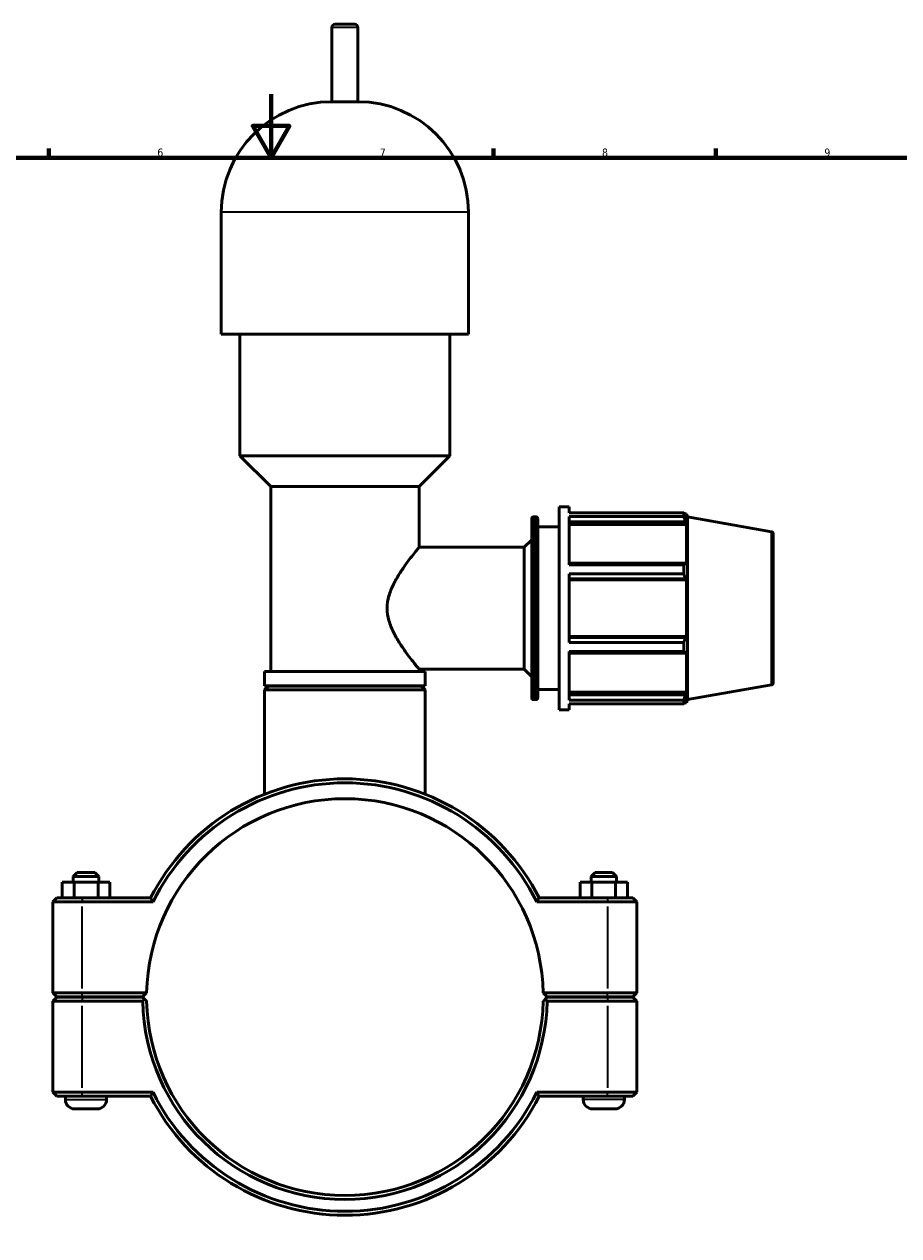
# Model space of a CAD drawing. Header units: millimetres. Extents: x 0 to 1028, y -29 to 1458.
# Tile 4 of 9: x 343 to 618, y 234 to 616. Entities that reach past the tile are written whole.
import ezdxf

# ---------------------------------------------------------------- set-up
doc = ezdxf.new("R2010")
doc.units = ezdxf.units.MM
for name, color, linetype, lineweight in [('Border (ISO)', 7, 'Continuous', 70), ('Visible (ISO)', 7, 'Continuous', 50), ('Visible Narrow (ISO)', 7, 'Continuous', 35)]:
    doc.layers.add(name, color=color, linetype=linetype, lineweight=lineweight)
doc.styles.add('Note Text (ISO)', font='tahoma.ttf')

# ---------------------------------------------------------------- blocks, each defined once
blk = doc.blocks.new('Borders Default Border')
at = {"layer": 'Border (ISO)'}
for p, q in [((350.42, 574), (350.42, 576.9)), ((490.58, 574), (490.58, 576.9)), ((560.67, 574), (560.67, 576.9))]:
    blk.add_line(p, q, dxfattribs=at)
at = {"layer": 'Border (ISO)', "flags": 128}
for points in [[(420.5, 594), (420.5, 574), (414.73, 584), (426.27, 584), (420.5, 574)], [(20, 20), (20, 574), (821, 574), (821, 20), (20, 20)]]:
    blk.add_lwpolyline(points, dxfattribs=at)
at = {"layer": 'Border (ISO)', "color": 232, "true_color": 0xca0064, "char_height": 2.5, "attachment_point": 7, "style": 'Note Text (ISO)'}
for s, insert in [('6', (384.66, 574.35)), ('7', (454.77, 574.4)), ('8', (524.81, 574.34)), ('9', (594.88, 574.35))]:
    blk.add_mtext(s, dxfattribs=dict(at, insert=insert))

msp = doc.modelspace()

# ---------------------------------------------------------------- linework, layer by layer
at = {"layer": 'Visible (ISO)'}
for p, q in [((439.686, 591.652), (439.686, 615.052)), ((440.686, 616.052), (446.876, 616.052)), ((447.876, 591.652), (447.876, 615.052)), ((447.876, 591.652), (439.686, 591.652)), ((404.829, 518.452), (404.829, 556.795)), ((482.733, 518.452), (482.733, 556.795)), ((482.733, 518.452), (404.829, 518.452)), ((410.672, 480.11), (410.672, 518.452)), ((476.89, 480.11), (476.89, 518.452)), ((476.89, 480.11), (410.672, 480.11)), ((420.41, 470.372), (410.672, 480.11)), ((467.152, 470.372), (476.89, 480.11)), ((467.152, 470.372), (420.41, 470.372)), ((420.41, 412.152), (420.41, 470.372)), ((467.152, 451.252), (467.152, 470.372)), ((511.281, 400.052), (511.281, 464.052)), ((511.281, 464.052), (514.481, 464.052)), ((514.481, 462.162), (514.481, 464.052)), ((514.481, 462.162), (550.602, 462.162)), ((550.602, 461.005), (550.602, 462.162)), ((502.653, 403.892), (502.653, 460.212)), ((503.293, 460.852), (503.941, 460.852)), ((504.581, 460.212), (504.581, 403.892)), ((514.481, 445.681), (514.481, 461.005)), ((550.602, 461.005), (514.481, 461.005)), ((514.481, 459.301), (551.068, 459.301)), ((514.481, 458.45), (551.418, 458.45)), ((550.805, 461.812), (551.418, 461.812)), ((551.418, 460.435), (551.068, 461.351)), ((551.068, 459.301), (551.418, 458.45)), ((551.781, 460.813), (551.418, 461.812)), ((551.418, 460.435), (551.418, 461.812)), ((551.418, 445.794), (551.418, 458.45)), ((551.781, 403.292), (551.781, 460.813)), ((578.252, 456.146), (551.781, 460.813)), ((504.581, 457.652), (511.281, 457.652)), ((578.781, 455.515), (578.781, 408.589)), ((467.152, 451.252), (500.281, 451.252)), ((500.281, 451.252), (502.653, 453.624)), ((500.281, 412.852), (500.281, 451.252)), ((551.068, 446.237), (514.481, 446.237)), ((514.481, 445.681), (550.602, 445.681)), ((514.481, 421.217), (514.481, 442.888)), ((550.602, 442.888), (514.481, 442.888)), ((550.602, 442.888), (550.602, 445.681)), ((551.418, 445.794), (551.068, 446.237)), ((514.481, 441.29), (551.068, 441.29)), ((514.481, 441.001), (551.418, 441.001)), ((551.068, 441.29), (551.418, 441.001)), ((551.418, 423.103), (551.418, 441.001)), ((514.481, 423.103), (551.418, 423.103)), ((551.068, 422.815), (514.481, 422.815)), ((514.481, 421.217), (550.602, 421.217)), ((550.602, 418.423), (550.602, 421.217)), ((551.418, 423.103), (551.068, 422.815)), ((514.481, 403.1), (514.481, 418.423)), ((550.602, 418.423), (514.481, 418.423)), ((514.481, 417.867), (551.068, 417.867)), ((551.068, 417.867), (551.418, 418.311)), ((551.418, 405.655), (551.418, 418.311)), ((467.152, 412.152), (467.152, 412.852)), ((467.152, 412.852), (500.281, 412.852)), ((500.281, 412.852), (502.653, 410.481)), ((469.1, 412.152), (418.462, 412.152)), ((418.462, 407.652), (418.462, 412.152)), ((469.1, 407.652), (469.1, 412.152)), ((469.1, 407.652), (418.462, 407.652)), ((419.712, 407.552), (418.462, 406.302)), ((469.1, 406.302), (418.462, 406.302)), ((418.462, 373.47), (418.462, 406.302)), ((419.712, 407.552), (467.85, 407.552)), ((424.305, 407.552), (424.305, 407.652)), ((463.257, 407.552), (463.257, 407.652)), ((467.85, 407.552), (469.1, 406.302)), ((469.1, 373.47), (469.1, 406.302)), ((504.581, 406.452), (511.281, 406.452)), ((514.481, 405.655), (551.418, 405.655)), ((551.068, 404.803), (514.481, 404.803)), ((551.418, 405.655), (551.068, 404.803)), ((578.252, 407.959), (551.781, 403.292)), ((503.293, 403.252), (503.941, 403.252)), ((514.481, 403.1), (550.602, 403.1)), ((514.481, 400.052), (514.481, 401.943)), ((550.602, 401.943), (514.481, 401.943)), ((550.602, 401.943), (550.602, 403.1)), ((550.805, 402.292), (551.418, 402.292)), ((551.068, 402.754), (551.418, 403.67)), ((551.418, 402.292), (551.418, 403.67)), ((551.781, 403.292), (551.418, 402.292)), ((511.281, 400.052), (514.481, 400.052)), ((359.431, 348.802), (358.181, 347.552)), ((366.181, 347.552), (358.181, 347.552)), ((358.181, 345.802), (358.181, 347.552)), ((359.431, 348.802), (364.931, 348.802)), ((364.931, 348.802), (366.181, 347.552)), ((366.181, 345.802), (366.181, 347.552)), ((522.631, 348.802), (521.381, 347.552)), ((521.381, 347.552), (529.381, 347.552)), ((521.381, 347.552), (521.381, 345.802)), ((528.131, 348.802), (522.631, 348.802)), ((528.131, 348.802), (529.381, 347.552)), ((529.381, 347.552), (529.381, 345.802)), ((354.676, 345.802), (358.463, 345.802)), ((354.676, 340.802), (354.676, 345.802)), ((358.463, 345.802), (365.969, 345.802)), ((358.463, 340.802), (358.463, 345.802)), ((365.969, 345.802), (369.687, 345.802)), ((365.969, 340.802), (365.969, 345.802)), ((369.687, 340.802), (369.687, 345.802)), ((521.594, 345.802), (517.876, 345.802)), ((517.876, 340.802), (517.876, 345.802)), ((521.594, 340.802), (521.594, 345.802)), ((529.099, 345.802), (521.594, 345.802)), ((529.099, 340.802), (529.099, 345.802)), ((532.887, 345.802), (529.099, 345.802)), ((532.887, 340.802), (532.887, 345.802)), ((353.031, 340.802), (351.781, 339.552)), ((353.031, 340.802), (360.981, 340.802)), ((382.544, 340.802), (360.981, 340.802)), ((526.581, 340.802), (505.018, 340.802)), ((526.581, 340.802), (534.531, 340.802)), ((534.531, 340.802), (535.781, 339.552)), ((360.981, 339.552), (351.781, 339.552)), ((351.781, 339.552), (351.781, 310.852)), ((360.981, 339.552), (383.314, 339.552)), ((504.248, 339.552), (526.581, 339.552)), ((535.781, 339.552), (526.581, 339.552)), ((535.781, 310.852), (535.781, 339.552)), ((353.031, 309.602), (351.781, 310.852)), ((351.781, 310.852), (360.981, 310.852)), ((353.031, 309.502), (351.781, 308.252)), ((360.981, 309.602), (353.031, 309.602)), ((353.031, 309.502), (360.981, 309.502)), ((355.681, 309.502), (355.681, 309.602)), ((381.295, 310.852), (360.981, 310.852)), ((360.981, 309.602), (380.031, 309.602)), ((380.031, 309.502), (360.981, 309.502)), ((368.681, 309.502), (368.681, 309.602)), ((380.031, 309.602), (381.295, 310.852)), ((380.661, 308.879), (380.031, 309.502)), ((506.268, 310.852), (507.531, 309.602)), ((526.581, 310.852), (506.268, 310.852)), ((507.531, 309.502), (506.901, 308.879)), ((507.531, 309.602), (526.581, 309.602)), ((526.581, 309.502), (507.531, 309.502)), ((518.881, 309.602), (518.881, 309.502)), ((526.581, 310.852), (535.781, 310.852)), ((534.531, 309.602), (526.581, 309.602)), ((526.581, 309.502), (534.531, 309.502)), ((531.881, 309.602), (531.881, 309.502)), ((534.531, 309.602), (535.781, 310.852)), ((534.531, 309.502), (535.781, 308.252)), ((360.981, 308.252), (351.781, 308.252)), ((351.781, 308.252), (351.781, 279.552)), ((360.981, 308.252), (380.044, 308.252)), ((507.518, 308.252), (526.581, 308.252)), ((535.781, 308.252), (526.581, 308.252)), ((535.781, 279.552), (535.781, 308.252)), ((351.781, 279.552), (360.981, 279.552)), ((353.031, 278.302), (351.781, 279.552)), ((383.314, 279.552), (360.981, 279.552)), ((526.581, 279.552), (504.248, 279.552)), ((526.581, 279.552), (535.781, 279.552)), ((534.531, 278.302), (535.781, 279.552)), ((360.981, 278.302), (353.031, 278.302)), ((355.681, 277.302), (355.681, 278.302)), ((360.981, 278.302), (382.544, 278.302)), ((368.681, 277.302), (368.681, 278.302)), ((505.018, 278.302), (526.581, 278.302)), ((518.881, 278.302), (518.881, 277.302)), ((534.531, 278.302), (526.581, 278.302)), ((531.881, 278.302), (531.881, 277.302)), ((365.681, 274.302), (358.681, 274.302)), ((521.881, 274.302), (528.881, 274.302))]:
    msp.add_line(p, q, dxfattribs=at)
for centre, radius, start, end in [((440.686, 615.052), 1, 90, 180), ((446.876, 615.052), 1, 0, 90), ((439.686, 556.795), 34.857, 90, 180), ((447.876, 556.795), 34.857, 0, 90), ((503.293, 460.212), 0.64, 90, 180), ((503.941, 460.212), 0.64, 0, 90), ((578.141, 455.515), 0.64, 0, 80), ((578.141, 408.589), 0.64, 280, 0), ((503.293, 403.892), 0.64, 180, 270), ((503.941, 403.892), 0.64, 270, 0), ((443.781, 309.552), 68.75, 27.03569, 152.96431), ((443.781, 309.552), 67.5, 26.3878, 153.6122), ((443.781, 309.552), 62.5, 1.19184, 178.80816), ((443.781, 309.552), 62.5, 178.80816, 178.80823), ((443.781, 309.552), 62.5, 1.19177, 1.19184), ((443.781, 309.552), 63.75, 181.16847, 358.83153), ((443.781, 309.552), 62.5, 181.19177, 358.80823), ((443.781, 309.552), 67.5, 206.3878, 333.6122), ((358.681, 277.302), 3, 180, 270), ((365.681, 277.302), 3, 270, 0), ((443.781, 309.552), 68.75, 207.03569, 332.96431), ((521.881, 277.302), 3, 180, 270), ((528.881, 277.302), 3, 270, 0)]:
    msp.add_arc(centre, radius, start, end, dxfattribs=at)
for points, weights in [([(550.602, 462.162), (550.845, 461.748), (551.068, 461.351)], [1, 1.00110742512, 1.00139794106]), ([(551.068, 459.301), (550.845, 460.136), (550.602, 461.005)], [1.00139794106, 1.00110742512, 1]), ([(550.602, 445.681), (550.845, 445.965), (551.068, 446.237)], [1, 1.00110742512, 1.00139794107]), ([(551.068, 441.29), (550.845, 442.073), (550.602, 442.888)], [1.00139794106, 1.00110742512, 1]), ([(550.602, 421.217), (550.845, 422.032), (551.068, 422.815)], [1, 1.00110742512, 1.00139794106]), ([(551.068, 417.867), (550.845, 418.14), (550.602, 418.423)], [1.00139794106, 1.00110742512, 1]), ([(550.602, 403.1), (550.845, 403.969), (551.068, 404.803)], [1, 1.00110742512, 1.00139794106]), ([(551.068, 402.754), (550.845, 402.357), (550.602, 401.943)], [1.00139794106, 1.00110742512, 1]), ([(381.295, 308.252), (380.98, 308.564), (380.661, 308.879)], [1.01164203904, 1.00874326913, 1.00580222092]), ([(506.901, 308.879), (506.583, 308.564), (506.268, 308.252)], [1.00580222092, 1.00874326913, 1.01164203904])]:
    msp.add_rational_spline(points, weights, degree=2, dxfattribs=at)
msp.add_open_spline([(467.152, 451.252), (467.152, 451.252), (467.046, 451.123), (466.621, 450.603), (466.303, 450.212), (465.502, 449.207), (465.017, 448.593), (463.956, 447.207), (463.38, 446.434), (462.208, 444.792), (461.565, 443.856), (460.286, 441.823), (459.65, 440.728), (458.515, 438.417), (458.016, 437.201), (457.31, 434.682), (457.107, 433.377), (457.107, 430.727), (457.31, 429.423), (458.016, 426.904), (458.515, 425.688), (459.65, 423.377), (460.286, 422.282), (461.565, 420.249), (462.208, 419.312), (463.38, 417.67), (463.956, 416.898), (465.017, 415.512), (465.502, 414.897), (466.303, 413.893), (466.621, 413.502), (467.046, 412.982), (467.152, 412.852), (467.152, 412.852)], degree=3, knots=[3.1213838, 3.1213838, 3.1213838, 3.1213838, 3.5042165, 3.5042165, 3.8870491, 3.8870491, 4.2698818, 4.2698818, 4.6527145, 4.6527145, 5.0502278, 5.0502278, 5.447741, 5.447741, 5.8452543, 5.8452543, 6.2427676, 6.2427676, 6.6402808, 6.6402808, 7.0377941, 7.0377941, 7.4353074, 7.4353074, 7.8328206, 7.8328206, 8.2156533, 8.2156533, 8.598486, 8.598486, 8.9813187, 8.9813187, 9.3641513, 9.3641513, 9.3641513, 9.3641513], dxfattribs=at)
for points, degree in [([(383.314, 339.552), (383.056, 339.969), (382.799, 340.385), (382.544, 340.802)], 3), ([(504.248, 339.552), (504.506, 339.969), (504.763, 340.385), (505.018, 340.802)], 3), ([(380.044, 308.252), (380.353, 308.567), (380.661, 308.879)], 2), ([(506.901, 308.879), (507.209, 308.567), (507.518, 308.252)], 2), ([(383.314, 279.552), (383.056, 279.136), (382.799, 278.719), (382.544, 278.302)], 3), ([(504.248, 279.552), (504.506, 279.136), (504.763, 278.719), (505.018, 278.302)], 3)]:
    msp.add_open_spline(points, degree=degree, dxfattribs=at)
at = {"layer": 'Visible Narrow (ISO)'}
for p, q in [((447.826, 615.052), (439.737, 615.052)), ((482.254, 556.795), (405.309, 556.795)), ((503.293, 460.498), (503.293, 403.607)), ((503.941, 403.607), (503.941, 460.498)), ((578.252, 408.256), (578.252, 455.849)), ((360.981, 340.74), (360.981, 339.615)), ((526.581, 340.74), (526.581, 339.615)), ((360.981, 312.287), (360.981, 338.117)), ((526.581, 338.117), (526.581, 312.287)), ((360.981, 309.665), (360.981, 310.79)), ((360.981, 309.44), (360.981, 308.315)), ((526.581, 309.665), (526.581, 310.79)), ((526.581, 309.44), (526.581, 308.315)), ((360.981, 280.987), (360.981, 306.817)), ((526.581, 306.817), (526.581, 280.987)), ((360.981, 278.365), (360.981, 279.49)), ((526.581, 278.365), (526.581, 279.49)), ((355.761, 277.302), (368.601, 277.302)), ((531.801, 277.302), (518.961, 277.302))]:
    msp.add_line(p, q, dxfattribs=at)

# ---------------------------------------------------------------- block references
msp.add_blockref('Borders Default Border', (0, 0))

doc.saveas('drawing.dxf')
